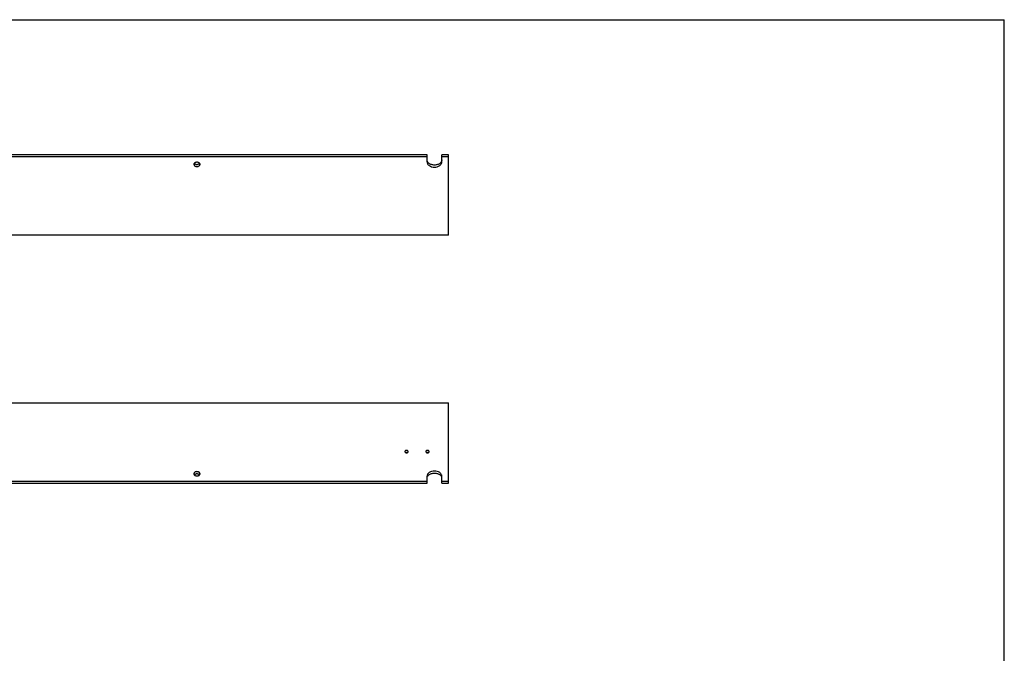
# Model space of a CAD drawing. Header units: inches. Extents: x 0 to 58.7, y 0 to 45.3.
# Tile 3 of 3: x 23.4 to 58.7, y 22.7 to 45.3. Entities that reach past the tile are written whole.
import ezdxf

# ---------------------------------------------------------------- set-up
doc = ezdxf.new("R2010")
doc.units = ezdxf.units.IN
doc.header["$LTSCALE"] = 3.226667
doc.header["$MEASUREMENT"] = 0
doc.layers.get('0').update_dxf_attribs({"linetype": 'CONTINUOUS'})
doc.layers.add('300695M_BL0', color=7, linetype='CONTINUOUS')
doc.layers.add('300695M_BL18', color=7, linetype='CONTINUOUS')

# ---------------------------------------------------------------- blocks, each defined once
blk = doc.blocks.new('300695M_BL0', base_point=(24.495, 20.123))
at = {"layer": '300695M_BL0', "color": 7, "linetype": 'CONTINUOUS'}
for p, q in [((2.775, 31.623), (38.775, 31.623)), ((38.775, 28.748), (38.775, 31.623)), ((37.245, 29.919), (37.241, 29.917)), ((37.259, 29.843), (37.259, 29.843)), ((37.995, 29.919), (37.991, 29.917)), ((38.009, 29.843), (38.009, 29.843)), ((38.01, 28.748), (38.01, 29)), ((38.54, 28.748), (38.54, 29)), ((3.54, 28.822), (38.01, 28.822)), ((3.54, 28.748), (38.01, 28.748)), ((38.54, 28.822), (38.775, 28.822)), ((38.54, 28.748), (38.775, 28.748))]:
    blk.add_line(p, q, dxfattribs=at)
for centre, radius, start, end in [((37.269, 29.859), 0.0649, 112.2265, 116.0631), ((37.269, 29.907), 0.0649, 244.0138, 247.6869), ((37.275, 29.769), 0.0821, 90.0278, 100.7471), ((37.275, 29.769), 0.0821, 90.0289, 101.3069), ((37.275, 29.923), 0.0821, 259.2529, 269.9722), ((37.275, 29.923), 0.0821, 258.6931, 269.9711), ((37.28, 29.907), 0.0649, 292.2371, 296.0702), ((37.28, 29.907), 0.0649, 292.2265, 296.0631), ((38.019, 29.859), 0.0649, 112.2265, 116.0631), ((38.019, 29.907), 0.0649, 244.0138, 247.6869), ((38.025, 29.769), 0.0821, 90.0278, 100.7471), ((38.025, 29.769), 0.0821, 90.0289, 101.3069), ((38.025, 29.923), 0.0821, 259.2529, 269.9722), ((38.025, 29.923), 0.0821, 258.6931, 269.9711), ((38.03, 29.907), 0.0649, 292.2371, 296.0702), ((38.03, 29.907), 0.0649, 292.2265, 296.0631), ((29.775, 28.937), 0.155, 81.0711, 99.2579)]:
    blk.add_arc(centre, radius, start, end, dxfattribs=at)
for points, knots in [([(37.225, 29.905), (37.222, 29.902), (37.217, 29.895), (37.216, 29.887), (37.216, 29.883)], [0, 0, 0, 0, 0.517094, 1, 1, 1, 1]), ([(37.225, 29.905), (37.223, 29.903), (37.22, 29.899), (37.216, 29.891), (37.216, 29.886), (37.216, 29.883)], [0, 0, 0, 0, 0.325803, 0.668944, 1, 1, 1, 1]), ([(37.216, 29.883), (37.216, 29.88), (37.217, 29.873), (37.22, 29.867), (37.222, 29.864)], [0, 0, 0, 0, 0.488222, 1, 1, 1, 1]), ([(37.216, 29.883), (37.216, 29.88), (37.217, 29.873), (37.22, 29.867), (37.222, 29.864)], [0, 0, 0, 0, 0.488209, 1, 1, 1, 1]), ([(37.222, 29.864), (37.223, 29.863), (37.229, 29.855), (37.238, 29.85), (37.245, 29.847)], [0, 0, 0, 0, 0.232674, 1, 1, 1, 1]), ([(37.222, 29.864), (37.223, 29.863), (37.228, 29.856), (37.235, 29.851), (37.241, 29.849)], [0, 0, 0, 0, 0.234567, 1, 1, 1, 1]), ([(37.241, 29.917), (37.239, 29.917), (37.233, 29.913), (37.228, 29.909), (37.225, 29.905)], [0, 0, 0, 0, 0.263054, 1, 1, 1, 1]), ([(37.275, 29.925), (37.272, 29.925), (37.262, 29.924), (37.252, 29.922), (37.245, 29.919)], [0, 0, 0, 0, 0.254134, 1, 1, 1, 1]), ([(37.245, 29.847), (37.246, 29.846), (37.25, 29.845), (37.255, 29.843), (37.259, 29.843)], [0, 0, 0, 0, 0.245143, 1, 1, 1, 1]), ([(37.248, 29.846), (37.249, 29.846), (37.252, 29.848), (37.256, 29.849), (37.259, 29.849)], [0, 0, 0, 0, 0.246686, 1, 1, 1, 1]), ([(37.248, 29.846), (37.249, 29.846), (37.252, 29.848), (37.256, 29.849), (37.259, 29.849)], [0, 0, 0, 0, 0.246506, 1, 1, 1, 1]), ([(37.308, 29.917), (37.306, 29.919), (37.295, 29.923), (37.283, 29.925), (37.275, 29.925)], [0, 0, 0, 0, 0.241733, 1, 1, 1, 1]), ([(37.275, 29.851), (37.277, 29.851), (37.286, 29.85), (37.295, 29.848), (37.301, 29.846)], [0, 0, 0, 0, 0.252947, 1, 1, 1, 1]), ([(37.275, 29.841), (37.277, 29.841), (37.287, 29.842), (37.297, 29.844), (37.304, 29.847)], [0, 0, 0, 0, 0.254134, 1, 1, 1, 1]), ([(37.275, 29.841), (37.277, 29.841), (37.287, 29.842), (37.297, 29.844), (37.304, 29.847)], [0, 0, 0, 0, 0.254159, 1, 1, 1, 1]), ([(37.328, 29.901), (37.326, 29.903), (37.321, 29.91), (37.314, 29.914), (37.308, 29.917)], [0, 0, 0, 0, 0.234557, 1, 1, 1, 1]), ([(37.308, 29.849), (37.31, 29.849), (37.316, 29.853), (37.321, 29.857), (37.324, 29.86)], [0, 0, 0, 0, 0.263054, 1, 1, 1, 1]), ([(37.308, 29.849), (37.31, 29.849), (37.316, 29.853), (37.321, 29.857), (37.324, 29.86)], [0, 0, 0, 0, 0.263018, 1, 1, 1, 1]), ([(37.324, 29.86), (37.327, 29.864), (37.332, 29.871), (37.334, 29.879), (37.334, 29.883)], [0, 0, 0, 0, 0.517116, 1, 1, 1, 1]), ([(37.324, 29.86), (37.325, 29.861), (37.328, 29.865), (37.33, 29.869), (37.332, 29.872)], [0, 0, 0, 0, 0.25974, 1, 1, 1, 1]), ([(37.334, 29.883), (37.334, 29.886), (37.332, 29.893), (37.329, 29.899), (37.328, 29.901)], [0, 0, 0, 0, 0.488222, 1, 1, 1, 1]), ([(37.334, 29.883), (37.334, 29.886), (37.333, 29.891), (37.33, 29.897), (37.328, 29.901), (37.328, 29.901)], [0, 0, 0, 0, 0.417189, 0.849609, 1, 1, 1, 1]), ([(37.332, 29.872), (37.332, 29.873), (37.333, 29.876), (37.334, 29.88), (37.334, 29.883)], [0, 0, 0, 0, 0.254273, 1, 1, 1, 1]), ([(37.975, 29.905), (37.972, 29.902), (37.967, 29.895), (37.966, 29.887), (37.966, 29.883)], [0, 0, 0, 0, 0.517094, 1, 1, 1, 1]), ([(37.975, 29.905), (37.973, 29.903), (37.97, 29.899), (37.966, 29.891), (37.966, 29.886), (37.966, 29.883)], [0, 0, 0, 0, 0.325803, 0.668944, 1, 1, 1, 1]), ([(37.966, 29.883), (37.966, 29.88), (37.967, 29.873), (37.97, 29.867), (37.972, 29.864)], [0, 0, 0, 0, 0.488222, 1, 1, 1, 1]), ([(37.966, 29.883), (37.966, 29.88), (37.967, 29.873), (37.97, 29.867), (37.972, 29.864)], [0, 0, 0, 0, 0.488209, 1, 1, 1, 1]), ([(37.972, 29.864), (37.973, 29.863), (37.979, 29.855), (37.988, 29.85), (37.995, 29.847)], [0, 0, 0, 0, 0.232674, 1, 1, 1, 1]), ([(37.972, 29.864), (37.973, 29.863), (37.978, 29.856), (37.985, 29.851), (37.991, 29.849)], [0, 0, 0, 0, 0.234567, 1, 1, 1, 1]), ([(37.991, 29.917), (37.989, 29.917), (37.983, 29.913), (37.978, 29.909), (37.975, 29.905)], [0, 0, 0, 0, 0.263054, 1, 1, 1, 1]), ([(38.025, 29.925), (38.022, 29.925), (38.012, 29.924), (38.002, 29.922), (37.995, 29.919)], [0, 0, 0, 0, 0.254134, 1, 1, 1, 1]), ([(37.995, 29.847), (37.996, 29.846), (38, 29.845), (38.005, 29.843), (38.009, 29.843)], [0, 0, 0, 0, 0.245143, 1, 1, 1, 1]), ([(37.998, 29.846), (37.999, 29.846), (38.002, 29.848), (38.006, 29.849), (38.009, 29.849)], [0, 0, 0, 0, 0.246686, 1, 1, 1, 1]), ([(37.998, 29.846), (37.999, 29.846), (38.002, 29.848), (38.006, 29.849), (38.009, 29.849)], [0, 0, 0, 0, 0.246506, 1, 1, 1, 1]), ([(38.058, 29.917), (38.056, 29.919), (38.045, 29.923), (38.033, 29.925), (38.025, 29.925)], [0, 0, 0, 0, 0.241733, 1, 1, 1, 1]), ([(38.025, 29.851), (38.027, 29.851), (38.036, 29.85), (38.045, 29.848), (38.051, 29.846)], [0, 0, 0, 0, 0.252947, 1, 1, 1, 1]), ([(38.025, 29.841), (38.027, 29.841), (38.037, 29.842), (38.047, 29.844), (38.054, 29.847)], [0, 0, 0, 0, 0.254134, 1, 1, 1, 1]), ([(38.025, 29.841), (38.027, 29.841), (38.037, 29.842), (38.047, 29.844), (38.054, 29.847)], [0, 0, 0, 0, 0.254159, 1, 1, 1, 1]), ([(38.078, 29.901), (38.076, 29.903), (38.071, 29.91), (38.064, 29.914), (38.058, 29.917)], [0, 0, 0, 0, 0.234557, 1, 1, 1, 1]), ([(38.058, 29.849), (38.06, 29.849), (38.066, 29.853), (38.071, 29.857), (38.074, 29.86)], [0, 0, 0, 0, 0.263054, 1, 1, 1, 1]), ([(38.058, 29.849), (38.06, 29.849), (38.066, 29.853), (38.071, 29.857), (38.074, 29.86)], [0, 0, 0, 0, 0.263018, 1, 1, 1, 1]), ([(38.074, 29.86), (38.077, 29.864), (38.082, 29.871), (38.084, 29.879), (38.084, 29.883)], [0, 0, 0, 0, 0.517116, 1, 1, 1, 1]), ([(38.074, 29.86), (38.075, 29.861), (38.078, 29.865), (38.08, 29.869), (38.082, 29.872)], [0, 0, 0, 0, 0.25974, 1, 1, 1, 1]), ([(38.084, 29.883), (38.084, 29.886), (38.082, 29.893), (38.079, 29.899), (38.078, 29.901)], [0, 0, 0, 0, 0.488222, 1, 1, 1, 1]), ([(38.084, 29.883), (38.084, 29.886), (38.083, 29.891), (38.08, 29.897), (38.078, 29.901), (38.078, 29.901)], [0, 0, 0, 0, 0.417189, 0.849609, 1, 1, 1, 1]), ([(38.082, 29.872), (38.082, 29.873), (38.083, 29.876), (38.084, 29.88), (38.084, 29.883)], [0, 0, 0, 0, 0.254273, 1, 1, 1, 1]), ([(29.885, 29.087), (29.885, 29.093), (29.883, 29.103), (29.877, 29.118), (29.866, 29.131), (29.847, 29.148), (29.816, 29.162), (29.775, 29.167), (29.733, 29.162), (29.702, 29.148), (29.683, 29.131), (29.673, 29.118), (29.666, 29.103), (29.665, 29.093), (29.665, 29.087)], [0, 0, 0, 0, 0.051579, 0.105315, 0.1623, 0.223254, 0.356468, 0.499975, 0.643484, 0.776709, 0.837678, 0.894676, 0.948419, 1, 1, 1, 1]), ([(29.665, 29.087), (29.665, 29.082), (29.666, 29.072), (29.673, 29.057), (29.683, 29.043), (29.702, 29.027), (29.733, 29.013), (29.775, 29.008), (29.816, 29.013), (29.847, 29.027), (29.866, 29.043), (29.877, 29.057), (29.883, 29.072), (29.885, 29.082), (29.885, 29.087)], [0, 0, 0, 0, 0.051579, 0.105315, 0.1623, 0.223254, 0.356468, 0.499975, 0.643484, 0.776709, 0.837678, 0.894676, 0.948419, 1, 1, 1, 1]), ([(29.678, 29.051), (29.686, 29.061), (29.702, 29.074), (29.728, 29.085), (29.742, 29.088), (29.75, 29.089)], [0, 0, 0, 0, 0.468565, 0.72837, 1, 1, 1, 1]), ([(29.799, 29.089), (29.806, 29.088), (29.821, 29.085), (29.846, 29.074), (29.863, 29.061), (29.871, 29.051)], [0, 0, 0, 0, 0.271668, 0.531555, 1, 1, 1, 1]), ([(38.54, 29), (38.54, 29.013), (38.536, 29.038), (38.52, 29.074), (38.495, 29.106), (38.449, 29.145), (38.375, 29.179), (38.275, 29.192), (38.174, 29.179), (38.1, 29.145), (38.054, 29.106), (38.029, 29.074), (38.013, 29.038), (38.01, 29.013), (38.01, 29)], [0, 0, 0, 0, 0.051666, 0.105344, 0.162265, 0.223212, 0.356463, 0.499985, 0.643507, 0.776767, 0.837721, 0.89465, 0.948333, 1, 1, 1, 1]), ([(38.01, 28.927), (38.01, 28.943), (38.016, 28.977), (38.034, 29.007), (38.045, 29.02)], [0, 0, 0, 0, 0.484656, 1, 1, 1, 1]), ([(38.045, 29.02), (38.047, 29.023), (38.055, 29.032), (38.065, 29.041), (38.072, 29.047)], [0, 0, 0, 0, 0.244447, 1, 1, 1, 1]), ([(38.072, 29.047), (38.098, 29.069), (38.147, 29.094), (38.217, 29.111), (38.274, 29.115), (38.331, 29.111), (38.401, 29.095), (38.45, 29.07), (38.476, 29.048)], [0, 0, 0, 0, 0.238184, 0.367413, 0.499728, 0.632081, 0.761421, 1, 1, 1, 1]), ([(38.476, 29.048), (38.491, 29.036), (38.51, 29.016), (38.527, 28.984), (38.533, 28.968), (38.535, 28.96)], [0, 0, 0, 0, 0.519824, 0.764015, 1, 1, 1, 1])]:
    blk.add_open_spline(points, degree=3, knots=knots, dxfattribs=at)
for points in [[(37.301, 29.846), (37.301, 29.846), (37.301, 29.846), (37.301, 29.846)], [(38.051, 29.846), (38.051, 29.846), (38.051, 29.846), (38.051, 29.846)]]:
    blk.add_open_spline(points, degree=3, dxfattribs=at)
blk = doc.blocks.new('300695M_BL18', base_point=(28.932, 24.561))
at = {"layer": '300695M_BL18', "color": 7, "linetype": 'CONTINUOUS'}
for p, q in [((38.01, 40.497), (3.54, 40.497)), ((38.01, 40.423), (3.54, 40.423)), ((38.01, 40.245), (38.01, 40.497)), ((38.775, 40.497), (38.54, 40.497)), ((38.54, 40.245), (38.54, 40.497)), ((38.775, 40.423), (38.54, 40.423)), ((38.775, 37.623), (38.775, 40.497)), ((38.775, 37.623), (2.775, 37.623))]:
    blk.add_line(p, q, dxfattribs=at)
blk.add_arc((29.775, 40.309), 0.155, 261.0711, 279.2579, dxfattribs=at)
for points, knots in [([(29.885, 40.158), (29.885, 40.163), (29.883, 40.174), (29.877, 40.188), (29.866, 40.202), (29.847, 40.218), (29.816, 40.232), (29.775, 40.238), (29.733, 40.232), (29.702, 40.218), (29.683, 40.202), (29.673, 40.188), (29.666, 40.174), (29.665, 40.163), (29.665, 40.158)], [0, 0, 0, 0, 0.051579, 0.105315, 0.1623, 0.223254, 0.356468, 0.499975, 0.643484, 0.776709, 0.837678, 0.894676, 0.948419, 1, 1, 1, 1]), ([(29.751, 40.156), (29.743, 40.157), (29.728, 40.161), (29.703, 40.171), (29.686, 40.184), (29.678, 40.195)], [0, 0, 0, 0, 0.271668, 0.531555, 1, 1, 1, 1]), ([(29.871, 40.195), (29.863, 40.185), (29.847, 40.172), (29.821, 40.161), (29.807, 40.157), (29.799, 40.156)], [0, 0, 0, 0, 0.468565, 0.72837, 1, 1, 1, 1]), ([(38.01, 40.245), (38.01, 40.233), (38.013, 40.208), (38.029, 40.172), (38.054, 40.139), (38.1, 40.1), (38.174, 40.066), (38.275, 40.053), (38.375, 40.066), (38.449, 40.1), (38.495, 40.139), (38.52, 40.172), (38.536, 40.208), (38.54, 40.233), (38.54, 40.245)], [0, 0, 0, 0, 0.051666, 0.105344, 0.162265, 0.223212, 0.356463, 0.499985, 0.643507, 0.776767, 0.837721, 0.89465, 0.948333, 1, 1, 1, 1]), ([(38.073, 40.198), (38.058, 40.209), (38.039, 40.23), (38.022, 40.261), (38.016, 40.277), (38.014, 40.286)], [0, 0, 0, 0, 0.519824, 0.764015, 1, 1, 1, 1]), ([(38.477, 40.198), (38.451, 40.176), (38.402, 40.151), (38.332, 40.135), (38.275, 40.13), (38.218, 40.134), (38.148, 40.151), (38.099, 40.176), (38.073, 40.198)], [0, 0, 0, 0, 0.238184, 0.367413, 0.499728, 0.632081, 0.761421, 1, 1, 1, 1]), ([(38.504, 40.225), (38.502, 40.223), (38.494, 40.213), (38.485, 40.204), (38.477, 40.198)], [0, 0, 0, 0, 0.244447, 1, 1, 1, 1]), ([(38.54, 40.319), (38.54, 40.302), (38.533, 40.268), (38.515, 40.239), (38.504, 40.225)], [0, 0, 0, 0, 0.484656, 1, 1, 1, 1]), ([(29.665, 40.158), (29.665, 40.153), (29.666, 40.142), (29.673, 40.128), (29.683, 40.114), (29.702, 40.098), (29.733, 40.084), (29.775, 40.078), (29.816, 40.084), (29.847, 40.098), (29.866, 40.114), (29.877, 40.128), (29.883, 40.142), (29.885, 40.153), (29.885, 40.158)], [0, 0, 0, 0, 0.051579, 0.105315, 0.162297, 0.223246, 0.356459, 0.49996, 0.643474, 0.776727, 0.837704, 0.894698, 0.948426, 1, 1, 1, 1])]:
    blk.add_open_spline(points, degree=3, knots=knots, dxfattribs=at)

msp = doc.modelspace()

# ---------------------------------------------------------------- linework, layer by layer
at = {"color": 7, "linetype": 'CONTINUOUS'}
for p in [(0, 45.333), (58.667, 0)]:
    msp.add_line(p, (58.667, 45.333), dxfattribs=at)

# ---------------------------------------------------------------- block references
at = {"layer": '300695M_BL0'}
msp.add_blockref('300695M_BL0', (24.495, 20.123), dxfattribs=at)
at = {"layer": '300695M_BL18'}
msp.add_blockref('300695M_BL18', (28.932, 24.561), dxfattribs=at)

doc.saveas('drawing.dxf')
